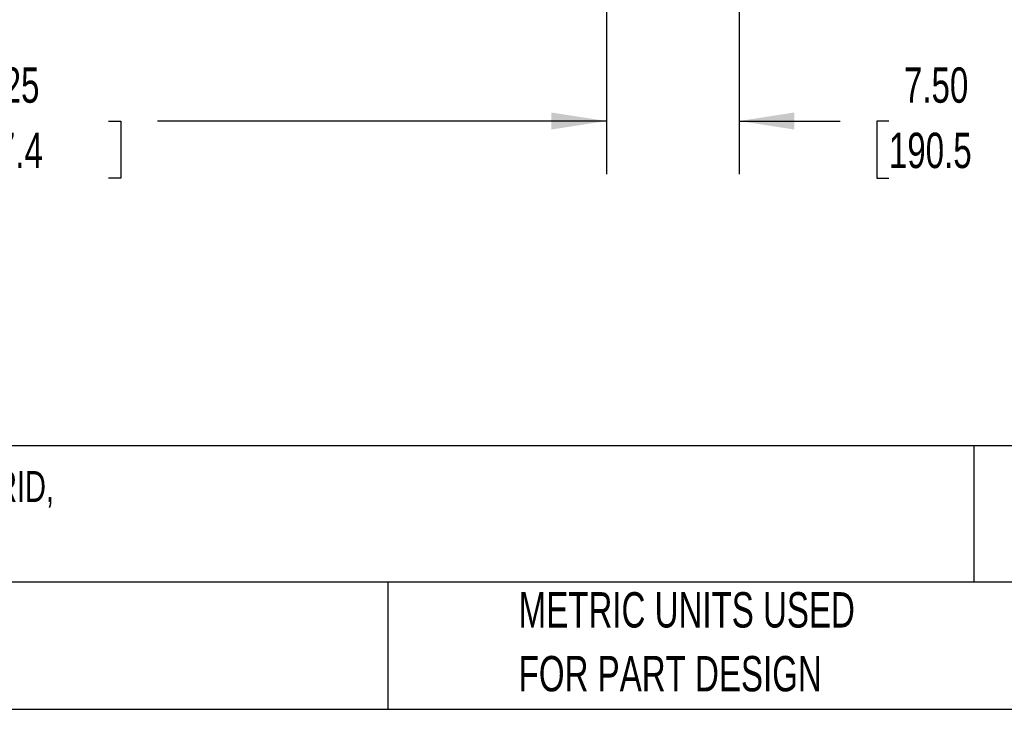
# Model space of a CAD drawing. Header units: inches. Extents: x 0.2 to 10.8, y 0.2 to 8.2.
# Tile 8 of 27: x 3.9 to 6.2, y 0.2 to 1.9. Entities that reach past the tile are written whole.
import ezdxf

# ---------------------------------------------------------------- set-up
doc = ezdxf.new("R2010")
doc.units = ezdxf.units.IN
doc.header["$MEASUREMENT"] = 0
doc.layers.add('DIMENSIONS', color=140, linetype='Continuous', lineweight=25)
doc.layers.add('TEXT', color=140, linetype='Continuous', lineweight=25)
doc.styles.add('SLDTEXTSTYLE0', font='TXT', dxfattribs={"width": 0.7})
doc.dimstyles.new('SLDDIMSTYLE0', dxfattribs={"dimtxt": 0.084961, "dimasz": 0.13, "dimexe": 0, "dimexo": 0.0625, "dimgap": 0.02124, "dimtad": 0, "dimtih": 1, "dimtoh": 1, "dimlfac": 24, "dimrnd": 1e-09, "dimzin": 12, "dimdsep": 46, "dimtxsty": 'SLDTEXTSTYLE0', "dimsah": 1, "dimcen": 0.09, "dimadec": 0, "dimazin": 3, "dimtfac": 1, "dimtofl": 0, "dimtmove": 0, "dimatfit": 3, "dimfxl": 0, "dimfrac": 2, "dimtolj": 1, "dimtzin": 12, "dimarcsym": 0})
doc.dimstyles.new('SLDDIMSTYLE1', dxfattribs={"dimtxt": 0.084961, "dimasz": 0.13, "dimexe": 0, "dimexo": 0.0625, "dimgap": 0.02124, "dimtad": 0, "dimtih": 1, "dimtoh": 1, "dimlfac": 24, "dimrnd": 1e-09, "dimzin": 4, "dimdsep": 46, "dimtxsty": 'SLDTEXTSTYLE0', "dimsah": 1, "dimcen": 0.09, "dimadec": 0, "dimazin": 1, "dimtfac": 1, "dimtmove": 0, "dimatfit": 0, "dimfxl": 0, "dimfrac": 2, "dimtolj": 1, "dimtzin": 12, "dimarcsym": 0})

# ---------------------------------------------------------------- blocks, each defined once
blk = doc.blocks.new('_D_3')
at = {"layer": 'DIMENSIONS'}
for p, q in [((2.5469, 1.9235), (2.5469, 1.5119)), ((5.2656, 1.9235), (5.2656, 1.5119)), ((2.5469, 1.6369), (3.5822, 1.6369)), ((3.6973, 1.6369), (3.6688, 1.6369)), ((3.6688, 1.6369), (3.6688, 1.5018)), ((4.0911, 1.6369), (4.1197, 1.6369)), ((4.1197, 1.6369), (4.1197, 1.5018)), ((5.2656, 1.6369), (4.2063, 1.6369)), ((3.6688, 1.5018), (3.6973, 1.5018)), ((4.1197, 1.5018), (4.0911, 1.5018))]:
    blk.add_line(p, q, dxfattribs=at)
for points in [[(2.5469, 1.6369), (2.6769, 1.6169), (2.6769, 1.6569)], [(5.2656, 1.6369), (5.1356, 1.6569), (5.1356, 1.6169)]]:
    blk.add_solid(points, dxfattribs=at)
at = {"layer": 'DIMENSIONS', "char_height": 0.08333, "attachment_point": 1, "style": 'SLDTEXTSTYLE0'}
for s, insert in [('65.25', (3.7327, 1.7633)), ('1657.4', (3.6973, 1.6093))]:
    blk.add_mtext(s, dxfattribs=dict(at, insert=insert))
blk = doc.blocks.new('_D_4')
at = {"layer": 'DIMENSIONS'}
for p, q in [((5.2656, 1.9235), (5.2656, 1.5119)), ((5.5781, 1.9235), (5.5781, 1.5119)), ((5.2656, 1.6369), (5.0156, 1.6369)), ((5.5781, 1.6369), (5.8165, 1.6369)), ((5.9316, 1.6369), (5.9031, 1.6369)), ((5.9031, 1.6369), (5.9031, 1.5018)), ((6.2548, 1.6369), (6.2833, 1.6369)), ((6.2833, 1.6369), (6.2833, 1.5018)), ((5.9031, 1.5018), (5.9316, 1.5018)), ((6.2833, 1.5018), (6.2548, 1.5018))]:
    blk.add_line(p, q, dxfattribs=at)
for points in [[(5.2656, 1.6369), (5.1356, 1.6569), (5.1356, 1.6169)], [(5.5781, 1.6369), (5.7081, 1.6169), (5.7081, 1.6569)]]:
    blk.add_solid(points, dxfattribs=at)
at = {"layer": 'DIMENSIONS', "char_height": 0.08333, "attachment_point": 1, "style": 'SLDTEXTSTYLE0'}
for s, insert in [('7.50', (5.967, 1.7633)), ('190.5', (5.9316, 1.6093))]:
    blk.add_mtext(s, dxfattribs=dict(at, insert=insert))

msp = doc.modelspace()

# ---------------------------------------------------------------- linework, layer by layer
at = {"layer": 'TEXT'}
for p, q in [((10.75, 0.87111), (0.25, 0.87111)), ((6.13224, 0.87111), (6.13224, 0.55)), ((10.75, 0.55), (0.25, 0.55)), ((4.74986, 0.55), (4.74986, 0.25)), ((0.25, 0.25), (10.75, 0.25))]:
    msp.add_line(p, q, dxfattribs=at)

# ---------------------------------------------------------------- texts
at = {"layer": 'TEXT', "attachment_point": 1, "style": 'SLDTEXTSTYLE0'}
for s, insert, char_height in [('HUSKY RACK AND WIRE VELOX SERIES MACHINE GUARDING DOOR, DOUBLE SWING, 72 X 72IN, 2 X 2IN GRID,', (0.31361, 0.81182), 0.0729167), ('CARBON STEEL, YELLOW AND BLACK. 2 DOOR POSTS XG5506D AND MOUNTING HARDWARE INCLUDED.', (0.31361, 0.67523), 0.0729167), ('PART DIMENSIONS MAY DIFFER SLIGHTLY', (2.17005, 0.52614), 0.0833333), ('METRIC UNITS USED', (5.0582, 0.52614), 0.0833333), ("DUE TO MANUFACTURER'S VARIANCES", (2.17005, 0.37566), 0.0833333), ('FOR PART DESIGN', (5.0582, 0.37566), 0.0833333)]:
    msp.add_mtext(s, dxfattribs=dict(at, insert=insert, char_height=char_height))

# ---------------------------------------------------------------- dimensions: what is measured, and where the dimension line sits
at = {"layer": 'DIMENSIONS'}
for p1, dimstyle, picture, middle in [((2.5469, 1.97354), 'SLDDIMSTYLE0', '_D_3', (3.89423, 1.63687)), ((5.57815, 1.97354), 'SLDDIMSTYLE1', '_D_4', (6.0932, 1.63687))]:
    dim = msp.add_linear_dim(base=(5.26565, 1.63687), p1=p1, p2=(5.26565, 1.97354), dimstyle=dimstyle, dxfattribs=at)
    dim.commit()
    dim.dimension.update_dxf_attribs({"geometry": picture, "text_midpoint": middle, "dimtype": 160})

doc.saveas('drawing.dxf')
